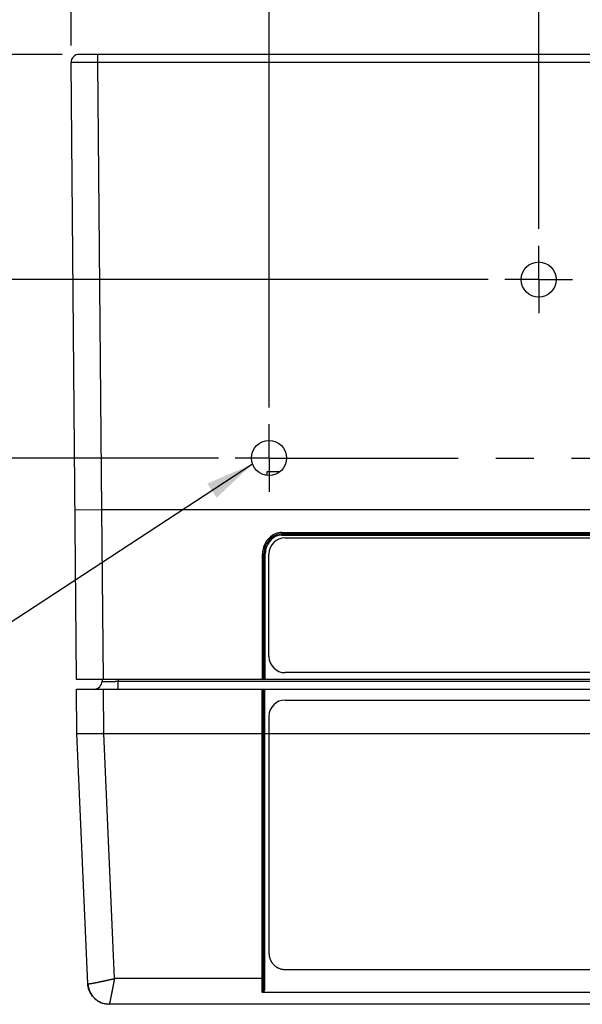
# Model space of a CAD drawing. Header units: inches. Extents: x 0 to 34, y 0 to 22.
# Tile 220 of 224: x 26.8 to 28.9, y 9 to 12.7. Entities that reach past the tile are written whole.
import ezdxf

# ---------------------------------------------------------------- set-up
doc = ezdxf.new("R2010")
doc.units = ezdxf.units.IN
doc.header["$LTSCALE"] = 1.87
doc.header["$MEASUREMENT"] = 0
doc.linetypes.add('CENTER', pattern=[0.6, 0.375, -0.075, 0.075, -0.075])
doc.layers.get('0').update_dxf_attribs({"linetype": 'CONTINUOUS'})
for name, color, linetype in [('02___PRT_ALL_AXES', 7, 'CONTINUOUS'), ('DETAIL', 7, 'CONTINUOUS'), ('DIMENSIONS', 7, 'CONTINUOUS')]:
    doc.layers.add(name, color=color, linetype=linetype)
doc.styles.get("Standard").update_dxf_attribs({"font": 'txt', "width": 0.8})
doc.dimstyles.new('DIMSTYLE_1', dxfattribs={"dimtxt": 0.125, "dimasz": 0.18, "dimexe": 0.125, "dimexo": 0.0625, "dimgap": 0.03125, "dimtad": 0, "dimtih": 1, "dimtoh": 1, "dimdec": 3, "dimzin": 4, "dimdsep": 46, "dimtxsty": 'STANDARD', "dimblk": '_FILLED', "dimblk1": '_FILLED', "dimblk2": '_FILLED', "dimcen": 0.09, "dimadec": 0, "dimazin": 0, "dimtp": 0.01, "dimtm": 0.01, "dimtfac": 1, "dimtdec": 3, "dimtofl": 0, "dimtmove": 0, "dimatfit": 3, "dimldrblk": '_FILLED', "dimfxl": 1, "dimtolj": 1, "dimtzin": 4, "dimarcsym": 0})
doc.dimstyles.get("Standard").update_dxf_attribs({"dimtxt": 0.125, "dimasz": 0.18, "dimexe": 0.125, "dimexo": 0.0625, "dimgap": 0.09, "dimtad": 0, "dimtih": 1, "dimtoh": 1, "dimdec": 3, "dimzin": 4, "dimdsep": 46, "dimtxsty": 'STANDARD', "dimblk": '_FILLED', "dimblk1": '_FILLED', "dimblk2": '_FILLED', "dimcen": 0.09, "dimadec": 0, "dimazin": 0, "dimtol": 1, "dimtp": 0.01, "dimtm": 0.01, "dimtfac": 1, "dimtdec": 3, "dimtofl": 0, "dimtmove": 0, "dimatfit": 3, "dimldrblk": '_FILLED', "dimfxl": 1, "dimtolj": 1, "dimtzin": 4, "dimarcsym": 0})

# ---------------------------------------------------------------- blocks, each defined once
blk = doc.blocks.new('*D3')
at = {"layer": 'DIMENSIONS', "color": 2, "linetype": 'CONTINUOUS'}
blk.add_line((27.7196, 11.2543), (27.7196, 13.2512), dxfattribs=at)
at = {"layer": 'DIMENSIONS', "color": 2, "linetype": 'CONTINUOUS', "insert": (27.6571, 13.3137), "char_height": 0.125, "width": 1.225, "attachment_point": 1, "rotation": 90, "line_spacing_factor": 0.9}
blk.add_mtext('.734{\\Ftxt.shx;\\W1.000000;\\H0.125000; }[18.65]', dxfattribs=at)
blk = doc.blocks.new('_FILLED')
at = {"color": 0, "linetype": 'BYBLOCK'}
blk.add_solid([(0, 0), (-1, 0.174), (-1, -0.174)], dxfattribs=at)
blk = doc.blocks.new('*D4')
at = {"layer": 'DIMENSIONS', "color": 2, "linetype": 'CONTINUOUS'}
blk.add_line((27.532, 11.0667), (26.2441, 11.0667), dxfattribs=at)
at = {"layer": 'DIMENSIONS', "color": 2, "linetype": 'CONTINUOUS', "insert": (26.1816, 11.1292), "char_height": 0.125, "width": 1.325, "attachment_point": 3, "line_spacing_factor": 0.9}
blk.add_mtext('1.497{\\Ftxt.shx;\\W1.000000;\\H0.125000; }[38.02]', dxfattribs=at)
blk = doc.blocks.new('*D5')
at = {"layer": 'DIMENSIONS', "color": 2, "linetype": 'CONTINUOUS'}
blk.add_line((26.9854, 12.5959), (26.9854, 13.2512), dxfattribs=at)
at = {"layer": 'DIMENSIONS', "color": 2, "linetype": 'CONTINUOUS', "insert": (26.9229, 13.3137), "char_height": 0.125, "width": 0.825, "attachment_point": 1, "rotation": 90, "line_spacing_factor": 0.9}
blk.add_mtext('.000{\\Ftxt.shx;\\W1.000000;\\H0.125000; }[0]', dxfattribs=at)
blk = doc.blocks.new('*D6')
at = {"layer": 'DIMENSIONS', "color": 2, "linetype": 'CONTINUOUS'}
blk.add_line((26.9529, 12.5637), (26.2976, 12.5637), dxfattribs=at)
at = {"layer": 'DIMENSIONS', "color": 2, "linetype": 'CONTINUOUS', "insert": (26.2351, 12.6262), "char_height": 0.125, "width": 0.825, "attachment_point": 3, "line_spacing_factor": 0.9}
blk.add_mtext('.000{\\Ftxt.shx;\\W1.000000;\\H0.125000; }[0]', dxfattribs=at)
blk = doc.blocks.new('*D7')
at = {"layer": 'DIMENSIONS', "color": 2, "linetype": 'CONTINUOUS'}
blk.add_line((28.7196, 11.9163), (28.7196, 13.2512), dxfattribs=at)
at = {"layer": 'DIMENSIONS', "color": 2, "linetype": 'CONTINUOUS', "insert": (28.6571, 13.3137), "char_height": 0.125, "width": 1.325, "attachment_point": 1, "rotation": 90, "line_spacing_factor": 0.9}
blk.add_mtext('1.734{\\Ftxt.shx;\\W1.000000;\\H0.125000; }[44.05]', dxfattribs=at)
blk = doc.blocks.new('*D8')
at = {"layer": 'DIMENSIONS', "color": 2, "linetype": 'CONTINUOUS'}
blk.add_line((29.7196, 11.2543), (29.7196, 13.2512), dxfattribs=at)
at = {"layer": 'DIMENSIONS', "color": 2, "linetype": 'CONTINUOUS', "insert": (29.6571, 13.3137), "char_height": 0.125, "width": 1.325, "attachment_point": 1, "rotation": 90, "line_spacing_factor": 0.9}
blk.add_mtext('2.734{\\Ftxt.shx;\\W1.000000;\\H0.125000; }[69.45]', dxfattribs=at)
blk = doc.blocks.new('*D9')
at = {"layer": 'DIMENSIONS', "color": 2, "linetype": 'CONTINUOUS'}
blk.add_line((28.532, 11.7287), (26.2441, 11.7287), dxfattribs=at)
at = {"layer": 'DIMENSIONS', "color": 2, "linetype": 'CONTINUOUS', "insert": (26.1816, 11.7912), "char_height": 0.125, "width": 1.225, "attachment_point": 3, "line_spacing_factor": 0.9}
blk.add_mtext('.835{\\Ftxt.shx;\\W1.000000;\\H0.125000; }[21.21]', dxfattribs=at)

msp = doc.modelspace()

# ---------------------------------------------------------------- linework, layer by layer
at = {"color": 7, "linetype": 'CONTINUOUS'}
for p, q in [((30.4239, 12.5637), (27.0154, 12.5637)), ((27.0854, 12.5339), (27.0854, 12.5637)), ((27.0054, 10.2456), (26.9854, 12.5334)), ((27.0999, 10.8747), (27.0854, 12.5339)), ((30.3539, 12.5339), (27.0854, 12.5339)), ((27.7126, 11.0021), (27.7126, 11.0167)), ((27.7126, 11.0167), (27.7611, 11.0167)), ((27.0999, 10.8747), (26.9999, 10.8738)), ((27.1054, 10.2456), (27.0999, 10.8747)), ((30.3394, 10.8747), (27.0999, 10.8747)), ((27.7221, 10.7722), (27.7256, 10.7686)), ((27.7669, 10.7802), (27.7669, 10.7901)), ((27.7669, 10.7901), (29.6732, 10.7901)), ((27.7669, 10.7851), (29.6732, 10.7851)), ((27.7669, 10.7802), (29.6732, 10.7802)), ((27.729, 10.7651), (27.7256, 10.7687)), ((27.7795, 10.7706), (27.7795, 10.7707)), ((27.7795, 10.7707), (29.6595, 10.7707)), ((27.7795, 10.7706), (29.6595, 10.7706)), ((27.6956, 10.2456), (27.6956, 10.7106)), ((27.6956, 10.7106), (27.7006, 10.7106)), ((27.7008, 10.7107), (27.7006, 10.7106)), ((27.7006, 10.2456), (27.7006, 10.7106)), ((27.7056, 10.7107), (27.7008, 10.7107)), ((27.7056, 10.2456), (27.7056, 10.7107)), ((27.7195, 10.3306), (27.7195, 10.7106)), ((29.6595, 10.2706), (27.7795, 10.2706)), ((30.4339, 10.2456), (27.0054, 10.2456)), ((27.1009, 10.2456), (27.1007, 10.2386)), ((27.1608, 10.2456), (27.1605, 10.2386)), ((27.1605, 10.2386), (30.2787, 10.2386)), ((27.1606, 10.2097), (27.1606, 10.2386)), ((27.007, 10.0445), (27.0056, 10.2097)), ((27.0056, 10.2097), (30.4337, 10.2097)), ((27.107, 10.0445), (27.1055, 10.2097)), ((27.6946, 9.0854), (27.6946, 10.2097)), ((27.6996, 9.1061), (27.6996, 10.2097)), ((27.7045, 9.1063), (27.7045, 10.2097)), ((27.7795, 10.1691), (27.7795, 10.1692)), ((27.7795, 10.1692), (29.6595, 10.1692)), ((27.7795, 10.1691), (29.6595, 10.1691)), ((27.7195, 10.1091), (27.7195, 9.2297)), ((27.0475, 9.1172), (27.007, 10.0445)), ((27.1465, 9.1363), (27.1069, 10.0445)), ((27.107, 10.0445), (27.6946, 10.0445)), ((27.6996, 10.0446), (27.6946, 10.0445)), ((27.7045, 10.0449), (27.6996, 10.0447)), ((27.7045, 10.0449), (27.7195, 10.0449)), ((27.7195, 10.0449), (29.7195, 10.0449)), ((27.7795, 9.1697), (29.6595, 9.1697)), ((27.6946, 9.1363), (27.1465, 9.1363)), ((27.6946, 9.1363), (27.6996, 9.1365)), ((27.0475, 9.1172), (27.0476, 9.117)), ((27.7045, 9.1063), (27.6996, 9.1061)), ((29.741, 9.0843), (27.6988, 9.0843)), ((30.3119, 9.0407), (27.1273, 9.0407))]:
    msp.add_line(p, q, dxfattribs=at)
for centre in [(28.7196, 11.7286), (27.7196, 11.0666)]:
    msp.add_circle(centre, 0.065, dxfattribs=at)
for centre, radius, start, end in [((27.0154, 12.5337), 0.03, 90.0052, 180.5014), ((27.7806, 10.7106), 0.085, 133.4884, 179.9998), ((27.7669, 10.7251), 0.065, 89.9998, 133.4885), ((27.7669, 10.7251), 0.06, 89.9998, 133.4885), ((27.7669, 10.7252), 0.055, 89.9998, 133.4885), ((27.7806, 10.7106), 0.08, 133.4884, 179.9685), ((27.7806, 10.7107), 0.075, 133.4884, 179.9998), ((27.7795, 10.7107), 0.06, 89.9988, 179.9988), ((27.7795, 10.7106), 0.06, 89.9988, 179.9988), ((27.7795, 10.3306), 0.06, 180.0012, 270.0012), ((27.0707, 10.2397), 0.03, 270.6923, 357.9999), ((27.7795, 10.1092), 0.06, 89.995, 179.995), ((27.7795, 10.1091), 0.06, 89.995, 179.995), ((27.1274, 9.1207), 0.08, 182.5, 270)]:
    msp.add_arc(centre, radius, start, end, dxfattribs=at)
for points, knots in [([(27.0854, 12.5339), (27.0821, 12.5339), (27.0756, 12.5339), (27.066, 12.5339), (27.0565, 12.5339), (27.0473, 12.5338), (27.0384, 12.5338), (27.03, 12.5337), (27.0234, 12.5337), (27.0183, 12.5337), (27.0148, 12.5337), (27.0114, 12.5337), (27.0082, 12.5336), (27.0052, 12.5336), (27.0023, 12.5336), (26.9997, 12.5336), (26.9973, 12.5336), (26.9951, 12.5336), (26.9934, 12.5335), (26.9921, 12.5335), (26.9913, 12.5335), (26.9905, 12.5335), (26.9897, 12.5335), (26.989, 12.5335), (26.9884, 12.5335), (26.9879, 12.5335), (26.9873, 12.5335), (26.987, 12.5335), (26.9867, 12.5335), (26.9865, 12.5335), (26.9863, 12.5335), (26.9862, 12.5334), (26.986, 12.5334), (26.9859, 12.5334), (26.9858, 12.5334), (26.9857, 12.5334), (26.9856, 12.5334), (26.9856, 12.5334), (26.9855, 12.5334), (26.9855, 12.5334), (26.9855, 12.5334), (26.9855, 12.5334), (26.9854, 12.5334), (26.9854, 12.5334), (26.9854, 12.5334), (26.9854, 12.5334), (26.9854, 12.5334), (26.9854, 12.5334), (26.9854, 12.5334)], [0, 0, 0, 0, 0.098015, 0.195086, 0.290279, 0.382676, 0.471387, 0.555559, 0.634381, 0.671546, 0.707093, 0.740937, 0.772996, 0.803193, 0.831454, 0.857713, 0.881905, 0.903973, 0.923863, 0.932977, 0.941528, 0.949512, 0.956924, 0.96376, 0.970015, 0.975686, 0.980769, 0.985262, 0.987286, 0.989161, 0.990887, 0.992464, 0.993892, 0.99517, 0.996298, 0.997276, 0.998105, 0.998462, 0.998783, 0.999065, 0.99931, 0.999518, 0.999688, 0.99982, 0.999916, 0.999974, 0.999991, 1, 1, 1, 1]), ([(27.1007, 10.2386), (27.1007, 10.2386), (27.1007, 10.2386), (27.1007, 10.2386), (27.1007, 10.2386), (27.1007, 10.2386), (27.1007, 10.2386), (27.1007, 10.2386), (27.1008, 10.2386), (27.1008, 10.2385), (27.1009, 10.2385), (27.101, 10.2385), (27.1011, 10.2385), (27.1013, 10.2385), (27.1015, 10.2385), (27.1019, 10.2384), (27.1025, 10.2384), (27.1033, 10.2384), (27.1042, 10.2383), (27.1052, 10.2383), (27.1064, 10.2383), (27.1077, 10.2382), (27.1092, 10.2382), (27.1108, 10.2382), (27.1125, 10.2382), (27.1143, 10.2382), (27.1162, 10.2382), (27.119, 10.2382), (27.1227, 10.2382), (27.1274, 10.2382), (27.1324, 10.2382), (27.1377, 10.2383), (27.1432, 10.2384), (27.1479, 10.2384), (27.1518, 10.2385), (27.1542, 10.2385), (27.1561, 10.2385), (27.1576, 10.2386), (27.1591, 10.2386), (27.1601, 10.2386), (27.1605, 10.2386)], [0, 0, 0, 0, 0.000108, 0.000226, 0.000366, 0.000532, 0.000956, 0.001514, 0.002213, 0.003056, 0.004045, 0.00518, 0.007894, 0.011198, 0.015093, 0.019578, 0.03031, 0.043372, 0.058735, 0.076365, 0.09622, 0.118254, 0.142414, 0.168643, 0.196878, 0.227051, 0.259089, 0.292916, 0.365605, 0.444415, 0.528585, 0.617299, 0.709701, 0.8049, 0.853262, 0.901977, 0.926431, 0.950929, 0.975457, 1, 1, 1, 1]), ([(27.1069, 10.0445), (27.1065, 10.0445), (27.1059, 10.0445), (27.1051, 10.0444), (27.1044, 10.0444), (27.1038, 10.0444), (27.1032, 10.0444), (27.1026, 10.0443), (27.1018, 10.0443), (27.1008, 10.0443), (27.0996, 10.0443), (27.0983, 10.0443), (27.0971, 10.0442), (27.0959, 10.0442), (27.0943, 10.0442), (27.0923, 10.0441), (27.0898, 10.0441), (27.0874, 10.044), (27.085, 10.044), (27.0819, 10.0439), (27.0779, 10.0438), (27.0733, 10.0437), (27.0687, 10.0437), (27.0642, 10.0436), (27.0599, 10.0435), (27.0556, 10.0435), (27.0502, 10.0434), (27.0438, 10.0434), (27.0376, 10.0434), (27.033, 10.0434), (27.0298, 10.0434), (27.0268, 10.0434), (27.0239, 10.0435), (27.0213, 10.0435), (27.0189, 10.0435), (27.0167, 10.0436), (27.0147, 10.0437), (27.0132, 10.0437), (27.0121, 10.0438), (27.0113, 10.0438), (27.0107, 10.0439), (27.01, 10.0439), (27.0095, 10.044), (27.009, 10.044), (27.0086, 10.044), (27.0083, 10.0441), (27.0081, 10.0441), (27.0079, 10.0441), (27.0078, 10.0442), (27.0076, 10.0442), (27.0075, 10.0442), (27.0074, 10.0442), (27.0073, 10.0443), (27.0072, 10.0443), (27.0072, 10.0443), (27.0071, 10.0443), (27.0071, 10.0443), (27.0071, 10.0444), (27.007, 10.0444), (27.007, 10.0444), (27.007, 10.0444), (27.007, 10.0444), (27.007, 10.0445), (27.007, 10.0445), (27.007, 10.0445)], [0, 0, 0, 0, 0.012253, 0.01838, 0.024507, 0.030633, 0.036757, 0.042879, 0.049, 0.061234, 0.07346, 0.085675, 0.097877, 0.110063, 0.122234, 0.146516, 0.17071, 0.194801, 0.218775, 0.242616, 0.289845, 0.336375, 0.382094, 0.426893, 0.470664, 0.513301, 0.554702, 0.633403, 0.70601, 0.739808, 0.771827, 0.80199, 0.830224, 0.856463, 0.880643, 0.902707, 0.922604, 0.940286, 0.948283, 0.955713, 0.96257, 0.96885, 0.974552, 0.979671, 0.984207, 0.986255, 0.988158, 0.989914, 0.991524, 0.992987, 0.994306, 0.995483, 0.996517, 0.997404, 0.997791, 0.998143, 0.998465, 0.998763, 0.999045, 0.999321, 0.999578, 0.999794, 0.999944, 1, 1, 1, 1]), ([(27.7195, 9.2297), (27.7195, 9.2287), (27.7196, 9.2267), (27.7198, 9.2238), (27.7201, 9.2209), (27.7208, 9.217), (27.722, 9.2122), (27.7237, 9.2076), (27.7252, 9.204), (27.7266, 9.2014), (27.728, 9.1988), (27.7301, 9.1955), (27.7331, 9.1916), (27.737, 9.1872), (27.7414, 9.1833), (27.7453, 9.1803), (27.7486, 9.1782), (27.7512, 9.1768), (27.7538, 9.1755), (27.7574, 9.1739), (27.7621, 9.1722), (27.7668, 9.171), (27.7707, 9.1704), (27.7736, 9.17), (27.7766, 9.1698), (27.7785, 9.1697), (27.7795, 9.1697)], [0, 0, 0, 0, 0.03124, 0.06248, 0.09372, 0.124961, 0.187425, 0.249893, 0.281137, 0.312383, 0.34363, 0.374879, 0.437361, 0.499848, 0.562342, 0.624841, 0.656102, 0.687364, 0.718628, 0.749893, 0.812406, 0.874923, 0.906192, 0.937461, 0.96873, 1, 1, 1, 1]), ([(27.0476, 9.117), (27.0476, 9.117), (27.0476, 9.117), (27.0477, 9.117), (27.0478, 9.1169), (27.0479, 9.1169), (27.048, 9.1169), (27.0482, 9.1168), (27.0485, 9.1168), (27.0488, 9.1168), (27.0492, 9.1168), (27.0497, 9.1168), (27.0503, 9.1168), (27.0508, 9.1169), (27.0515, 9.1169), (27.0522, 9.117), (27.0529, 9.1171), (27.0537, 9.1172), (27.0546, 9.1173), (27.0553, 9.1174), (27.056, 9.1174), (27.0566, 9.1175), (27.0575, 9.1177), (27.0585, 9.1178), (27.0597, 9.118), (27.0608, 9.1182), (27.062, 9.1184), (27.0633, 9.1186), (27.0646, 9.1188), (27.066, 9.119), (27.0674, 9.1193), (27.0693, 9.1196), (27.0719, 9.1201), (27.0745, 9.1206), (27.0767, 9.121), (27.0784, 9.1214), (27.0801, 9.1217), (27.0819, 9.122), (27.0837, 9.1224), (27.0855, 9.1228), (27.0874, 9.1232), (27.09, 9.1237), (27.0933, 9.1244), (27.0973, 9.1252), (27.1007, 9.1259), (27.1035, 9.1265), (27.1056, 9.127), (27.1078, 9.1275), (27.11, 9.1279), (27.1121, 9.1284), (27.1144, 9.1289), (27.1166, 9.1294), (27.1188, 9.1299), (27.1211, 9.1304), (27.1234, 9.1309), (27.1257, 9.1315), (27.128, 9.132), (27.1303, 9.1325), (27.1326, 9.133), (27.1345, 9.1335), (27.1361, 9.1338), (27.1372, 9.1341), (27.1384, 9.1344), (27.1394, 9.1346), (27.1402, 9.1348), (27.1407, 9.1349), (27.1413, 9.1351), (27.1419, 9.1352), (27.1425, 9.1354), (27.1431, 9.1355), (27.1437, 9.1356), (27.1444, 9.1358), (27.1454, 9.136), (27.1462, 9.1362), (27.1466, 9.1363)], [0, 0, 0, 0, 0.000692, 0.001493, 0.002415, 0.003465, 0.004647, 0.005963, 0.008996, 0.012576, 0.01671, 0.021403, 0.026656, 0.032465, 0.03883, 0.045748, 0.053217, 0.06123, 0.069784, 0.078872, 0.083615, 0.08849, 0.098634, 0.109296, 0.12047, 0.132148, 0.144323, 0.156989, 0.170137, 0.18376, 0.197849, 0.212394, 0.242821, 0.274969, 0.291664, 0.308759, 0.326245, 0.344111, 0.362347, 0.380941, 0.399884, 0.419163, 0.458689, 0.499428, 0.541286, 0.562605, 0.584169, 0.605965, 0.627981, 0.650205, 0.672624, 0.695227, 0.718, 0.740931, 0.764008, 0.787219, 0.810549, 0.833987, 0.857521, 0.881136, 0.892971, 0.904822, 0.916686, 0.928563, 0.934506, 0.940451, 0.946399, 0.952349, 0.9583, 0.964254, 0.970209, 0.976165, 0.988082, 1, 1, 1, 1]), ([(27.1466, 9.1363), (27.1465, 9.136), (27.1463, 9.1352), (27.1461, 9.1342), (27.146, 9.1334), (27.1459, 9.1328), (27.1458, 9.1322), (27.1457, 9.1316), (27.1455, 9.131), (27.1454, 9.1305), (27.1453, 9.1299), (27.1452, 9.1291), (27.145, 9.1281), (27.1447, 9.1269), (27.1445, 9.1258), (27.1442, 9.1242), (27.1438, 9.1223), (27.1434, 9.1199), (27.143, 9.1176), (27.1425, 9.1153), (27.1421, 9.113), (27.1416, 9.1108), (27.1412, 9.1085), (27.1408, 9.1067), (27.1405, 9.1052), (27.1403, 9.1041), (27.1401, 9.103), (27.1398, 9.1015), (27.1395, 9.0997), (27.1391, 9.0976), (27.1387, 9.0958), (27.1384, 9.0944), (27.1382, 9.093), (27.1378, 9.0912), (27.1374, 9.0892), (27.137, 9.0872), (27.1366, 9.0852), (27.1362, 9.0832), (27.1359, 9.0813), (27.1355, 9.0794), (27.1351, 9.0775), (27.1348, 9.0757), (27.1344, 9.0739), (27.1341, 9.0722), (27.1337, 9.0704), (27.1334, 9.0688), (27.133, 9.0671), (27.1326, 9.065), (27.1321, 9.0625), (27.1316, 9.0601), (27.1312, 9.0582), (27.131, 9.0569), (27.1307, 9.0556), (27.1305, 9.0543), (27.1302, 9.0532), (27.13, 9.052), (27.1298, 9.0509), (27.1295, 9.0499), (27.1293, 9.0489), (27.1291, 9.048), (27.129, 9.0471), (27.1288, 9.0463), (27.1286, 9.0455), (27.1285, 9.0448), (27.1283, 9.0442), (27.1282, 9.0436), (27.1281, 9.043), (27.1279, 9.0425), (27.1278, 9.0421), (27.1277, 9.0417), (27.1277, 9.0414), (27.1276, 9.0413), (27.1276, 9.0411), (27.1276, 9.041), (27.1275, 9.0409), (27.1275, 9.0409), (27.1275, 9.0408), (27.1275, 9.0407), (27.1275, 9.0407), (27.1274, 9.0407), (27.1274, 9.0407), (27.1274, 9.0407), (27.1274, 9.0407), (27.1274, 9.0407), (27.1274, 9.0407)], [0, 0, 0, 0, 0.012328, 0.02465, 0.030807, 0.036962, 0.043114, 0.049263, 0.055409, 0.061551, 0.06769, 0.073825, 0.086082, 0.098322, 0.110543, 0.122742, 0.147072, 0.171297, 0.195405, 0.219383, 0.243218, 0.266897, 0.290407, 0.313735, 0.325326, 0.336867, 0.348355, 0.359791, 0.382495, 0.404966, 0.427192, 0.438208, 0.449159, 0.470856, 0.49227, 0.51339, 0.534203, 0.554698, 0.574861, 0.594682, 0.614149, 0.633253, 0.65198, 0.670318, 0.68826, 0.705793, 0.722907, 0.739591, 0.77163, 0.801835, 0.816225, 0.830129, 0.843537, 0.856443, 0.868837, 0.88071, 0.892056, 0.902869, 0.913142, 0.922866, 0.932036, 0.940644, 0.948688, 0.956162, 0.963061, 0.969378, 0.97511, 0.980254, 0.984808, 0.988768, 0.992131, 0.993588, 0.994896, 0.996052, 0.997059, 0.997916, 0.998623, 0.999181, 0.999404, 0.999591, 0.999742, 0.999858, 0.999942, 1, 1, 1, 1]), ([(27.1274, 9.0407), (27.1249, 9.0407), (27.1198, 9.0409), (27.1123, 9.042), (27.1049, 9.0438), (27.0976, 9.0463), (27.0907, 9.0495), (27.0852, 9.0527), (27.081, 9.0555), (27.0779, 9.0578), (27.075, 9.0602), (27.0712, 9.0637), (27.0669, 9.0683), (27.0629, 9.0733), (27.0601, 9.0775), (27.0581, 9.0807), (27.0563, 9.0841), (27.0546, 9.0875), (27.0531, 9.0911), (27.0514, 9.0958), (27.05, 9.1007), (27.0489, 9.1057), (27.048, 9.1107), (27.0477, 9.1145), (27.0476, 9.117)], [0, 0, 0, 0, 0.062228, 0.124656, 0.187193, 0.249749, 0.312273, 0.374774, 0.406026, 0.437275, 0.46852, 0.499763, 0.562233, 0.624724, 0.65599, 0.687266, 0.718554, 0.749859, 0.781183, 0.812518, 0.875156, 0.906448, 0.937699, 1, 1, 1, 1]), ([(27.6946, 9.0854), (27.6948, 9.0855), (27.695, 9.0855), (27.6953, 9.0857), (27.6956, 9.0858), (27.6959, 9.086), (27.6962, 9.0863), (27.6964, 9.0865), (27.6967, 9.0868), (27.6969, 9.0871), (27.6971, 9.0874), (27.6973, 9.0878), (27.6976, 9.0883), (27.6978, 9.089), (27.698, 9.0896), (27.6981, 9.0902), (27.6983, 9.0906), (27.6983, 9.091), (27.6984, 9.0913), (27.6985, 9.0918), (27.6986, 9.0923), (27.6987, 9.093), (27.6989, 9.0939), (27.699, 9.0948), (27.6992, 9.0957), (27.6993, 9.0966), (27.6994, 9.0978), (27.6995, 9.0991), (27.6995, 9.1005), (27.6996, 9.1019), (27.6996, 9.1038), (27.6996, 9.1051), (27.6996, 9.1061)], [0, 0, 0, 0, 0.015796, 0.031624, 0.047603, 0.063776, 0.08012, 0.096563, 0.112993, 0.12927, 0.145283, 0.161073, 0.192225, 0.223125, 0.253991, 0.284906, 0.300381, 0.315862, 0.331343, 0.346826, 0.377791, 0.408758, 0.439726, 0.501674, 0.532666, 0.563677, 0.625773, 0.687969, 0.750247, 0.812583, 0.874981, 1, 1, 1, 1]), ([(27.6988, 9.0843), (27.699, 9.0845), (27.6994, 9.0848), (27.6998, 9.0854), (27.7002, 9.086), (27.7006, 9.0866), (27.7009, 9.0873), (27.7012, 9.0878), (27.7014, 9.0883), (27.7015, 9.0886), (27.7017, 9.089), (27.7018, 9.0893), (27.7019, 9.0896), (27.7021, 9.0901), (27.7023, 9.0907), (27.7026, 9.0913), (27.7028, 9.092), (27.703, 9.0927), (27.7032, 9.0934), (27.7034, 9.0941), (27.7036, 9.0948), (27.7037, 9.0955), (27.7039, 9.0964), (27.7041, 9.0976), (27.7042, 9.0988), (27.7043, 9.0998), (27.7043, 9.1005), (27.7044, 9.1012), (27.7044, 9.1022), (27.7045, 9.1034), (27.7045, 9.1048), (27.7045, 9.1058), (27.7045, 9.1063)], [0, 0, 0, 0, 0.03099, 0.061912, 0.093033, 0.124471, 0.156219, 0.18818, 0.20419, 0.220188, 0.236146, 0.252043, 0.267876, 0.283649, 0.315033, 0.34623, 0.377281, 0.40823, 0.439129, 0.470036, 0.501008, 0.53206, 0.563188, 0.625634, 0.688222, 0.719511, 0.750764, 0.781977, 0.813159, 0.875458, 0.937719, 1, 1, 1, 1]), ([(27.6988, 9.0843), (27.6987, 9.0843), (27.6983, 9.0843), (27.6977, 9.0844), (27.6972, 9.0844), (27.6969, 9.0845), (27.6966, 9.0845), (27.6963, 9.0846), (27.696, 9.0847), (27.6956, 9.0849), (27.6951, 9.0852), (27.6948, 9.0853), (27.6946, 9.0854)], [0, 0, 0, 0, 0.127879, 0.256192, 0.383581, 0.446678, 0.509329, 0.571589, 0.633561, 0.756829, 0.879181, 1, 1, 1, 1])]:
    msp.add_open_spline(points, degree=3, knots=knots, dxfattribs=at)
for points in [[(27.7006, 10.7106), (27.7006, 10.7106), (27.7006, 10.7106), (27.7006, 10.7106)], [(27.1273, 9.0407), (27.1273, 9.0407), (27.1273, 9.0407), (27.1273, 9.0407)]]:
    msp.add_open_spline(points, degree=3, dxfattribs=at)
at = {"layer": '02___PRT_ALL_AXES', "color": 7, "linetype": 'CENTER'}
for p, q in [((28.7196, 11.7287), (28.7196, 11.8538)), ((28.7196, 11.7287), (28.5945, 11.7287)), ((28.7196, 11.7287), (28.7196, 11.6036)), ((28.7196, 11.7287), (28.8447, 11.7287)), ((27.7196, 11.0667), (27.7196, 11.1918)), ((27.7196, 11.0667), (27.5945, 11.0667)), ((27.7196, 11.0667), (27.7196, 10.9416)), ((27.7196, 11.0667), (29.5945, 11.0667))]:
    msp.add_line(p, q, dxfattribs=at)

# ---------------------------------------------------------------- dimensions: what is measured, and where the dimension line sits
at = {"layer": 'DIMENSIONS', "color": 2, "linetype": 'CONTINUOUS'}
for feature_location, offset, dtype, origin, picture, middle in [((28.7196, 11.9163), (0, 1.3349), 1, (26.9854, 11.8538), '*D7', (28.7196, 13.9762)), ((29.7196, 11.2543), (0, 1.9969), 1, (26.9854, 11.1918), '*D8', (29.7196, 13.9762)), ((27.7196, 11.2543), (0, 1.9969), 1, (26.9854, 12.5334), '*D3', (27.7196, 13.9262)), ((26.9854061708, 12.5959132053), (0, 0.6552617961), 1, (26.9854061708, 12.5334132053), '*D5', (26.9854061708, 13.7261750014)), ((26.9529050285, 12.5636750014), (-0.6552915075, 0), 0, (27.0154050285, 12.5636750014), '*D6', (25.822613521, 12.5636750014)), ((27.532, 11.0667), (-1.288, 0), 0, (27.0154, 12.5637), '*D4', (25.5191, 11.0667)), ((28.532, 11.7287), (-2.288, 0), 0, (28.5945, 12.5637), '*D9', (25.5691, 11.7287))]:
    dim = msp.add_ordinate_dim(feature_location=feature_location, offset=offset, dtype=dtype, origin=origin, dimstyle='DIMSTYLE_1', dxfattribs=at)
    dim.commit()
    dim.dimension.update_dxf_attribs({"geometry": picture, "text_midpoint": middle})

# ---------------------------------------------------------------- leaders
at = {"layer": 'DETAIL', "color": 2, "linetype": 'CONTINUOUS'}
msp.add_leader([(27.6586, 11.0444), (26.2564, 10.1257), (26.0764, 10.1257)], dimstyle='STANDARD', override={"dimtad": 0}, dxfattribs=at)

doc.saveas('drawing.dxf')
